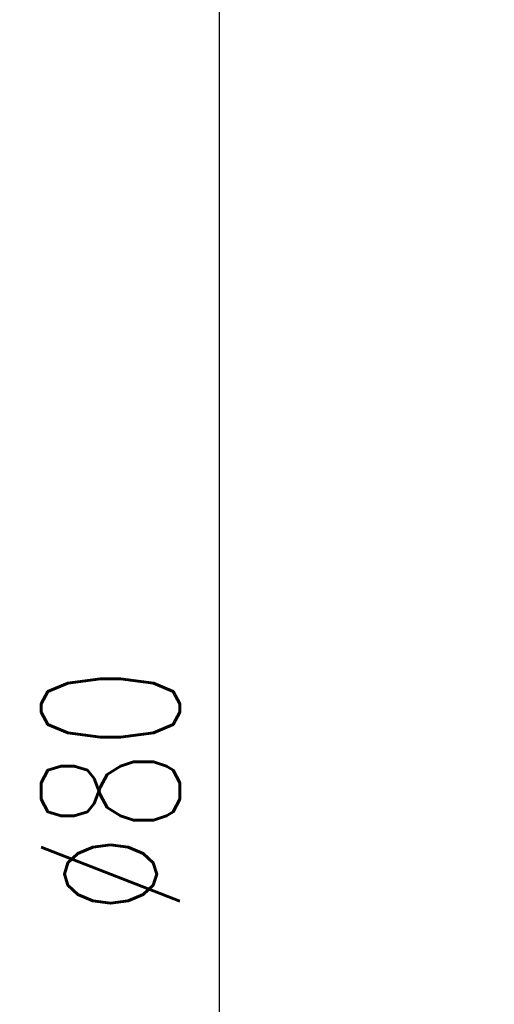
# Model space of a CAD drawing. Extents: x 37 to 231, y 57 to 181.
# Tile 4 of 51: x 160 to 172, y 109 to 134. Entities that reach past the tile are written whole.
import ezdxf

# ---------------------------------------------------------------- set-up
doc = ezdxf.new("R2010")
doc.units = 0
doc.header["$LTSCALE"] = 3
doc.header["$MEASUREMENT"] = 0
doc.layers.add('DIM', color=4, linetype='Continuous')
doc.styles.add('DIM-7', font='SIMPLEX.shx', dxfattribs={"width": 0.7, "bigfont": 'chineset.shx'})
doc.dimstyles.new('CNS', dxfattribs={"dimtxt": 3.5, "dimasz": 2.5, "dimexe": 1, "dimexo": 1.5, "dimgap": 0.09, "dimtad": 0, "dimdsep": 46, "dimtxsty": 'DIM-7', "dimcen": 0.09, "dimclrd": 1, "dimclre": 1, "dimclrt": 4, "dimadec": 0, "dimazin": 0, "dimtfac": 1, "dimtix": 1, "dimtmove": 2, "dimatfit": 3, "dimfxl": 1, "dimtvp": 0.971429, "dimtolj": 1, "dimarcsym": 0})

# ---------------------------------------------------------------- blocks, each defined once
blk = doc.blocks.new('*D1')
at = {"layer": 'DEFPOINTS', "color": 0, "linetype": 'Continuous', "lineweight": 0, "transparency": 16777216}
for p in [(176.056, 154.186), (164.586, 74.186), (176.056, 74.186)]:
    blk.add_point(p, dxfattribs=at)
at = {"layer": 'DIM', "color": 4, "linetype": 'Continuous', "lineweight": -2, "transparency": 16777216}
for p, q in [((174.556, 154.186), (163.586, 154.186)), ((164.586, 151.686), (164.586, 76.686)), ((174.556, 74.186), (163.586, 74.186))]:
    blk.add_line(p, q, dxfattribs=at)
at = {"layer": 'DIM', "color": 4, "linetype": 'Continuous', "lineweight": 0, "transparency": 16777216}
for points in [[(164.169, 151.686), (165.002, 151.686), (164.586, 154.186)], [(164.169, 76.686), (165.002, 76.686), (164.586, 74.186)]]:
    blk.add_solid(points, dxfattribs=at)
at = {"layer": 'DIM', "color": 4, "linetype": 'Continuous', "lineweight": 0, "transparency": 16777216, "insert": (161.836, 114.186), "char_height": 3.5, "attachment_point": 5, "rotation": 90, "style": 'DIM-7'}
blk.add_mtext('\\A1;%%C80', dxfattribs=at)

msp = doc.modelspace()

# ---------------------------------------------------------------- dimensions: what is measured, and where the dimension line sits
at = {"layer": 'DIM', "color": 7, "linetype": 'Continuous', "lineweight": 0}
dim = msp.add_linear_dim(base=(164.586, 74.186), p1=(176.056, 154.186), p2=(176.056, 74.186), angle=90, text='%%C<>', dimstyle='CNS', override={"dimgap": 1, "dimtad": 1, "dimclrd": 4, "dimclre": 4, "dimtmove": 0}, dxfattribs=at)
dim.commit()
dim.dimension.update_dxf_attribs({"geometry": '*D1', "text_midpoint": (161.836, 114.186)})

doc.saveas('drawing.dxf')
